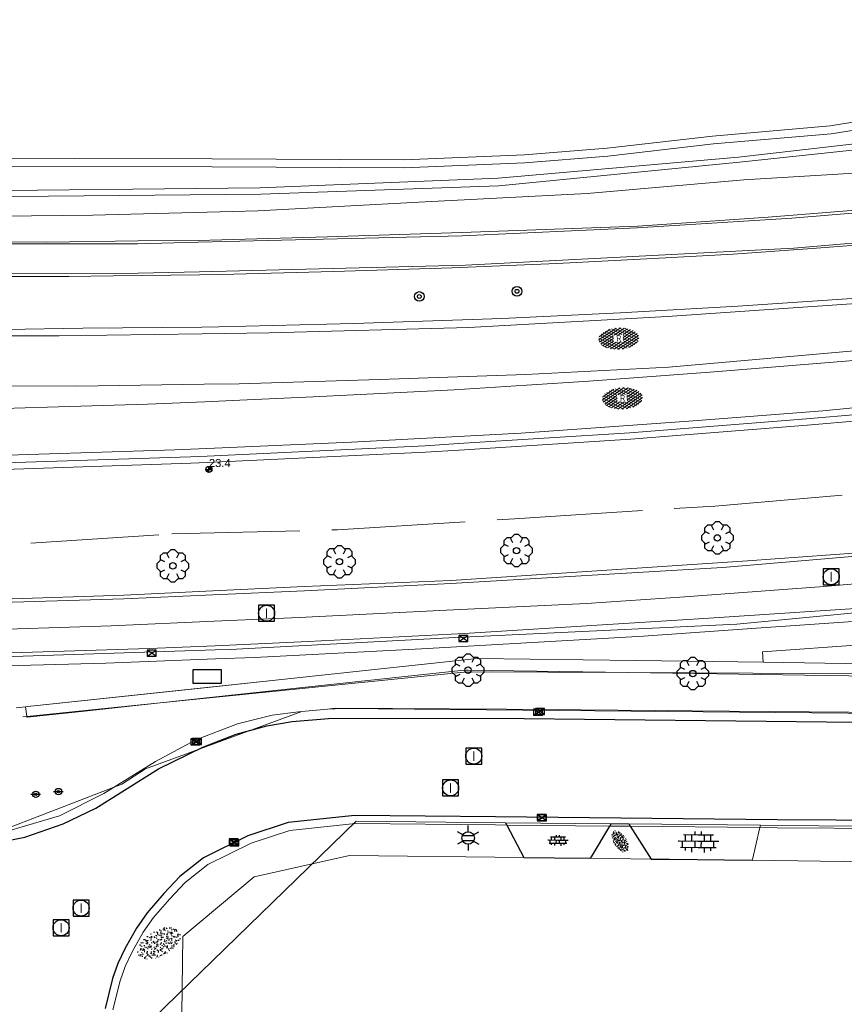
# Model space of a CAD drawing. Header units: metres. Extents: x 181682 to 183922, y 386244 to 387136.
# Tile 8 of 62: x 182044 to 182096, y 386367 to 386429. Entities that reach past the tile are written whole.
import ezdxf
from ezdxf.enums import TextEntityAlignment as Align

# ---------------------------------------------------------------- set-up
doc = ezdxf.new("R2010")
doc.units = ezdxf.units.M
doc.linetypes.add('IE-TERREINAFSCHEIDING', pattern=[10, 8, -2])
for name, color, linetype, lineweight in [('B-WE-GR-BOOM-S', 251, 'Continuous', 25), ('B-WE-GR-HAAG-GV', 251, 'GR-HAAG1', 13), ('B-WE-IE-TERREINAFSCHEIDING-G', 251, 'IE-TERREINAFSCHEIDING', 18), ('B-WE-IE-TERREINAFSCHEIDING_KUNSTMATIG_HEKWERK-G', 251, 'IE-TERREINAFSCHEIDING-KUNSTMATIG', 18), ('B-WE-KL-ET_LS_OV_LICHTMAST-S', 251, 'Continuous', 25), ('B-WE-OG-TOPOGRAFIE_TERREIN_AGRARISCH-GV', 251, 'Continuous', 18), ('B-WE-OG-TOPOGRAFIE_TERREIN_GROEN-GV', 251, 'Continuous', 18), ('B-WE-OG-TOPOGRAFIE_TERREIN_GROEN-SV', 251, 'Continuous', 25), ('B-WE-OG-TOPOGRAFIE_TERREIN_ONBEGROEID-GV', 251, 'Continuous', 18), ('B-WE-OG-TOPOGRAFIE_WATER-GV', 251, 'Continuous', 18), ('B-WE-OG-TOPOGRAFIE_WEG_BERM-GV', 251, 'Continuous', 18), ('B-WE-OG-TOPOGRAFIE_WEG_INRIT-GV', 251, 'Continuous', 25), ('B-WE-OG-TOPOGRAFIE_WEG_INRIT-SV', 251, 'Continuous', 25), ('B-WE-OG-TOPOGRAFIE_WEG_PARKEERPLAATS-GV', 251, 'Continuous', 18), ('B-WE-OG-TOPOGRAFIE_WEG_RIJWEG-GV', 251, 'Continuous', 18), ('B-WE-OG-TOPOGRAFIE_WEG_RIJWEG-SV', 251, 'Continuous', 25), ('B-WE-OG-TOPOGRAFIE_WEG_RIJWIELPAD-GV', 251, 'Continuous', 18), ('B-WE-OG-TOPOGRAFIE_WEG_VERHARD-G', 251, 'Continuous', 18), ('B-WE-RI-GWA_RIOOLPUT_INSPECTIEPUT-S', 251, 'Continuous', 25), ('B-WE-RI-HWA_KOLK-S', 251, 'Continuous', 25), ('B-WE-VH-GOOT-G', 251, 'Continuous', 25), ('B-WE-VW-MARKERING-G', 251, 'Continuous', 18), ('B-WE-VW-VERKEERSTEKEN_BORD-S', 251, 'Continuous', 25), ('B-WE-VW-VERKEERSTEKEN_DRAAGCONSTRUCTIE-S', 251, 'Continuous', 25), ('Label_puntobject', 7, 'Continuous', 25)]:
    doc.layers.add(name, color=color, linetype=linetype, lineweight=lineweight)
doc.layers.add('B-WE-IE-MEUBILAIR_WEGMEUBILAIR-S', color=251, linetype='Continuous')
doc.styles.add('NLCS-ISO', font='NLCS-ISO.ttf')
doc.styles.get("Standard").update_dxf_attribs({"font": 'arial.ttf'})
doc.linetypes.add('GR-HAAG1', pattern='A,6,[176,NLCS.SHX,S=0.125,R=0,X=0,Y=0],-2', length=8)
doc.linetypes.add('IE-TERREINAFSCHEIDING-KUNSTMATIG', pattern='A,4,[82,NLCS.SHX,S=0.75,R=90,X=0,Y=0],4,-2', length=10)

# ---------------------------------------------------------------- blocks, each defined once
blk = doc.blocks.new('SIE-WEG_VERKEERSBORD_ROND-SO')
for radius in [0.3, 0.3, 0.12]:
    blk.add_circle((0, 0), radius)
blk = doc.blocks.new('SKL-ET_OV_KAST_ALGEMEEN-SO')
for p, q in [((-0.912, 0.442), (0.838, 0.442)), ((-0.912, -0.433), (-0.912, 0.442)), ((0.838, 0.442), (0.838, -0.433)), ((0.838, -0.433), (-0.912, -0.433))]:
    blk.add_line(p, q)
blk = doc.blocks.new('SIE-WEG_PAAL_ALGEMEEN_TYPE_02-SO')
at = {"ltscale": 0.5}
h = blk.add_hatch(color=256, dxfattribs=at)
h.paths.add_polyline_path([(0, 0), (0.1875, 0, 0.4142136), (0, 0.1875)])
h.paths.add_polyline_path([(0, -0.1875), (0, 0), (-0.1875, 0, 0.4142136)])
for p, q in [((-0.1875, 0), (0.1875, 0)), ((0, -0.1875), (0, 0.1875))]:
    blk.add_line(p, q, dxfattribs=at)
blk.add_circle((0, 0), 0.1875, dxfattribs=at)
blk = doc.blocks.new('SIE-WEG_VERKEERSBORD_PAAL-SO')
blk.add_line((-0.3, 0), (0.3, 0))
for radius in [0.2, 0.0745]:
    blk.add_circle((0, 0), radius)
blk = doc.blocks.new('B-SIE-WEG_LICHTMAST-SO')
at = {"ltscale": 0.1}
for p, q in [((0, 0.386), (0, 0.772)), ((-0.334, 0.193), (-0.668, 0.386)), ((0.334, 0.193), (0.668, 0.386)), ((-0.334, -0.193), (-0.668, -0.386)), ((0, -0.386), (0, -0.772)), ((0.334, -0.193), (0.668, -0.386))]:
    blk.add_line(p, q, dxfattribs=at)
at = {"flags": 128}
for points in [[(-0.354, 0.152), (0.354, 0.152)], [(-0.354, -0.152), (0.354, -0.152)]]:
    blk.add_lwpolyline(points, dxfattribs=at)
at = {"ltscale": 0.1}
blk.add_circle((0, 0), 0.386, dxfattribs=at)
at = {"style": 'NLCS-ISO'}
blk.add_attdef('TYPE', text='', height=0.549, dxfattribs=at).set_placement((0, 0.772), align=Align.BOTTOM_CENTER)
blk = doc.blocks.new('B-SRI-KOLK_COMBINATIE-SO')
for p, q in [((-0.28125, 0), (0.28125, 0.375)), ((0.28125, 0), (-0.28125, 0.375))]:
    blk.add_line(p, q)
at = {"flags": 128}
blk.add_lwpolyline([(-0.28125, 0), (0.28125, 0), (0.28125, 0.375), (-0.28125, 0.375)], close=True, dxfattribs=at)
blk = doc.blocks.new('SRI-PUT_INSPECTIE-SO')
at = {"lineweight": -3, "flags": 128}
blk.add_lwpolyline([(-0.497, -0.493), (0.503, -0.493), (0.503, 0.507), (-0.497, 0.507)], close=True, dxfattribs=at)
at = {"lineweight": -3, "ltscale": 1.5}
blk.add_circle((0.003, 0.007), 0.5, dxfattribs=at)
at = {"ltscale": 0.1, "style": 'NLCS-ISO'}
blk.add_text('I', height=0.625, dxfattribs=at).set_placement((0.002, 0.005), align=Align.MIDDLE_CENTER)
blk = doc.blocks.new('SGR-BOOM_01')
at = {"layer": 'B-WE-GR-BOOM-S'}
for points in [[(-0.33, 0.795, 0), (-0.619, 0.795, 0), (-0.795, 0.619, 0), (-0.795, 0.33, 0)], [(0.25, 0.5, 0), (0.375, 0.75, 0), (0.125, 1, 0), (-0.125, 1, 0), (-0.375, 0.75, 0), (-0.25, 0.5, 0)], [(0.795, 0.33, 0), (0.795, 0.619, 0), (0.619, 0.795, 0), (0.33, 0.795, 0)], [(-0.5, 0.25, 0), (-0.75, 0.375, 0), (-1, 0.125, 0), (-1, -0.125, 0), (-0.75, -0.375, 0), (-0.5, -0.25, 0)], [(0.5, -0.25, 0), (0.75, -0.375, 0), (1, -0.125, 0), (1, 0.125, 0), (0.75, 0.375, 0), (0.5, 0.25, 0)], [(-0.795, -0.33, 0), (-0.795, -0.619, 0), (-0.619, -0.795, 0), (-0.33, -0.795, 0)], [(-0.25, -0.5, 0), (-0.375, -0.75, 0), (-0.125, -1, 0), (0.125, -1, 0), (0.375, -0.75, 0), (0.25, -0.5, 0)], [(0.33, -0.795, 0), (0.619, -0.795, 0), (0.795, -0.619, 0), (0.795, -0.33, 0)]]:
    blk.add_polyline3d(points, dxfattribs=at)
blk.add_circle((0, 0), 0.2, dxfattribs=at)
blk.add_circle((0, 0), 0.2, dxfattribs=at)
blk = doc.blocks.new('SVH-BSS_OPENGESTRAAT_KL-SO')
for p, q in [((-0.28, 0.612), (-0.28, 0.888)), ((0.245, 0.612), (0.245, 0.891)), ((-1.688, 0.087), (-1.593, 0.087)), ((-1.593, 0.087), (-0.018, 0.087)), ((-1.33, -0.438), (-1.33, 0.087)), ((-1.243, 0.612), (-0.018, 0.612)), ((-1.068, 0.087), (-1.068, 0.612)), ((-0.543, 0.087), (-0.543, 0.612)), ((-0.28, -0.438), (-0.28, 0.087)), ((-0.018, 0.612), (1.243, 0.612)), ((-0.018, 0.087), (1.557, 0.087)), ((0.245, -0.438), (0.245, 0.087)), ((0.507, 0.087), (0.507, 0.612)), ((1.032, 0.087), (1.032, 0.612)), ((1.295, -0.438), (1.295, 0.087)), ((1.557, 0.087), (1.688, 0.087)), ((-1.482, -0.438), (-0.018, -0.438)), ((-1.068, -0.699), (-1.068, -0.438)), ((-0.543, -0.853), (-0.543, -0.438)), ((-0.018, -0.438), (1.482, -0.438)), ((0.507, -0.859), (0.507, -0.438)), ((1.032, -0.714), (1.032, -0.438))]:
    blk.add_line(p, q)
blk = doc.blocks.new('SGR-GRAS_01-SO')
at = {"ltscale": 0.1}
for p, q in [((-0.939, 0.84), (-1.004, 0.878)), ((-0.576, 0.919), (-0.64, 0.957)), ((-0.562, 0.919), (-0.509, 0.972)), ((-0.212, 0.998), (-0.269, 1.031)), ((0.073, 0.993), (0.138, 1.031)), ((0.239, 0.923), (0.312, 0.942)), ((0.317, 0.814), (0.304, 0.888)), ((0.594, 0.925), (0.522, 0.945)), ((0.649, 0.79), (0.584, 0.827)), ((0.912, 0.894), (0.907, 0.925)), ((1.012, 0.869), (0.947, 0.906)), ((-1.964, -0.07), (-1.977, 0.004)), ((-1.93, 0.188), (-1.925, 0.244)), ((-1.893, 0.237), (-1.921, 0.253)), ((-1.668, 0.023), (-1.595, 0.043)), ((-1.596, 0.241), (-1.649, 0.294)), ((-1.53, 0.316), (-1.595, 0.353)), ((-1.448, 0.644), (-1.521, 0.664)), ((-1.517, 0.187), (-1.442, 0.187)), ((-1.469, 0.576), (-1.482, 0.65)), ((-1.358, 0.206), (-1.431, 0.226)), ((-1.427, 0.476), (-1.354, 0.496)), ((-1.421, 0.131), (-1.356, 0.168)), ((-1.369, 0.009), (-1.382, 0.083)), ((-1.375, 0.106), (-1.322, 0.159)), ((-1.334, 0.111), (-1.328, 0.186)), ((-1.302, 0.761), (-1.324, 0.774)), ((-1.284, 0.684), (-1.278, 0.759)), ((-1.167, 0.395), (-1.232, 0.432)), ((-1.172, 0.241), (-1.225, 0.294)), ((-1.154, 0.647), (-1.207, 0.7)), ((-1.112, 0.172), (-1.04, 0.192)), ((-1.032, 0.028), (-1.097, 0.066)), ((-0.968, 0.512), (-0.915, 0.565)), ((-0.893, 0.496), (-0.965, 0.515)), ((-0.942, 0.187), (-0.867, 0.187)), ((-0.923, 0.418), (-0.858, 0.456)), ((-0.892, 0.812), (-0.817, 0.812)), ((-0.873, 0.655), (-0.886, 0.729)), ((-0.803, 0.057), (-0.875, 0.077)), ((-0.871, 0.625), (-0.799, 0.644)), ((-0.804, 0.474), (-0.869, 0.511)), ((-0.747, 0.241), (-0.8, 0.294)), ((-0.773, 0.089), (-0.786, 0.163)), ((-0.73, 0.647), (-0.783, 0.7)), ((-0.739, 0.034), (-0.732, 0.109)), ((-0.669, 0.107), (-0.734, 0.145)), ((-0.689, 0.607), (-0.682, 0.682)), ((-0.557, 0.321), (-0.485, 0.34)), ((-0.441, 0.553), (-0.506, 0.59)), ((-0.427, 0.785), (-0.499, 0.804)), ((-0.425, 0.706), (-0.36, 0.743)), ((-0.337, 0.347), (-0.41, 0.366)), ((-0.323, 0.241), (-0.376, 0.294)), ((-0.306, 0.186), (-0.371, 0.224)), ((-0.367, 0.187), (-0.292, 0.187)), ((-0.305, 0.647), (-0.358, 0.7)), ((-0.317, 0.812), (-0.242, 0.812)), ((-0.316, 0.774), (-0.244, 0.793)), ((-0.278, 0.735), (-0.291, 0.809)), ((-0.243, 0.017), (-0.17, 0.036)), ((-0.178, 0.169), (-0.191, 0.242)), ((-0.078, 0.632), (-0.143, 0.669)), ((-0.143, -0.043), (-0.137, 0.032)), ((-0.093, 0.53), (-0.087, 0.604)), ((-0.085, 0.159), (-0.032, 0.212)), ((-0.069, 0.189), (-0.004, 0.227)), ((0.057, 0.265), (-0.008, 0.303)), ((-0.002, 0.47), (0.071, 0.489)), ((0.101, 0.241), (0.048, 0.294)), ((0.128, 0.636), (0.056, 0.656)), ((0.119, 0.647), (0.066, 0.7)), ((0.218, 0.198), (0.146, 0.217)), ((0.208, 0.187), (0.283, 0.187)), ((0.286, 0.711), (0.221, 0.748)), ((0.258, 0.812), (0.333, 0.812)), ((0.313, 0.166), (0.385, 0.185)), ((0.322, 0.565), (0.375, 0.618)), ((0.42, 0.344), (0.355, 0.382)), ((0.417, 0.248), (0.404, 0.322)), ((0.429, 0.477), (0.494, 0.514)), ((0.526, 0.241), (0.472, 0.294)), ((0.543, 0.647), (0.49, 0.7)), ((0.555, -0.022), (0.49, 0.015)), ((0.502, 0.452), (0.509, 0.527)), ((0.554, 0.619), (0.626, 0.638)), ((0.684, 0.487), (0.611, 0.507)), ((0.774, 0.049), (0.701, 0.069)), ((0.784, 0.423), (0.719, 0.461)), ((0.783, 0.187), (0.858, 0.187)), ((0.833, 0.812), (0.908, 0.812)), ((0.918, 0.057), (0.853, 0.094)), ((0.868, 0.315), (0.941, 0.334)), ((0.95, 0.241), (0.897, 0.294)), ((0.967, 0.647), (0.914, 0.7)), ((0.927, 0.764), (0.992, 0.802)), ((1.012, 0.328), (0.999, 0.402)), ((1.15, 0.777), (1.077, 0.796)), ((1.147, 0.502), (1.082, 0.54)), ((1.098, 0.375), (1.104, 0.45)), ((1.109, 0.767), (1.182, 0.787)), ((1.239, 0.338), (1.167, 0.358)), ((1.183, 0.011), (1.255, 0.03)), ((1.206, 0.212), (1.259, 0.265)), ((1.282, 0.136), (1.217, 0.173)), ((1.283, 0.248), (1.348, 0.286)), ((1.374, 0.241), (1.321, 0.294)), ((1.392, 0.647), (1.339, 0.7)), ((1.358, 0.187), (1.433, 0.187)), ((1.424, 0.463), (1.496, 0.483)), ((1.51, 0.581), (1.445, 0.619)), ((1.645, 0.215), (1.58, 0.252)), ((1.607, 0.407), (1.594, 0.481)), ((1.693, 0.298), (1.7, 0.373)), ((1.795, 0.19), (1.722, 0.209)), ((1.738, 0.159), (1.81, 0.179)), ((1.798, 0.241), (1.745, 0.294)), ((1.933, 0.187), (1.948, 0.187)), ((-1.918, -0.157), (-1.854, -0.119)), ((-1.824, -0.083), (-1.897, -0.064)), ((-1.759, -0.13), (-1.823, -0.092)), ((-1.782, -0.301), (-1.729, -0.248)), ((-1.624, -0.496), (-1.689, -0.459)), ((-1.631, -0.572), (-1.684, -0.519)), ((-1.613, -0.166), (-1.667, -0.113)), ((-1.567, -0.438), (-1.492, -0.438)), ((-1.535, -0.657), (-1.498, -0.636)), ((-1.395, -0.051), (-1.46, -0.013)), ((-1.385, -0.462), (-1.378, -0.387)), ((-1.353, -0.281), (-1.281, -0.261)), ((-1.269, -0.232), (-1.341, -0.212)), ((-1.261, -0.417), (-1.326, -0.38)), ((-1.269, -0.557), (-1.282, -0.483)), ((-1.207, -0.572), (-1.26, -0.519)), ((-1.179, -0.67), (-1.252, -0.651)), ((-1.189, -0.166), (-1.242, -0.113)), ((-1.126, -0.784), (-1.191, -0.746)), ((-1.065, -0.386), (-1, -0.348)), ((-1.039, -0.585), (-0.967, -0.565)), ((-0.992, -0.438), (-0.917, -0.438)), ((-0.897, -0.338), (-0.962, -0.301)), ((-0.898, -0.654), (-0.845, -0.601)), ((-0.783, -0.572), (-0.836, -0.519)), ((-0.763, -0.705), (-0.828, -0.667)), ((-0.765, -0.166), (-0.818, -0.113)), ((-0.798, -0.132), (-0.726, -0.112)), ((-0.789, -0.539), (-0.782, -0.464)), ((-0.713, -0.381), (-0.786, -0.361)), ((-0.624, -0.819), (-0.696, -0.799)), ((-0.674, -0.477), (-0.687, -0.403)), ((-0.534, -0.259), (-0.599, -0.222)), ((-0.567, -0.098), (-0.502, -0.061)), ((-0.491, -0.248), (-0.438, -0.195)), ((-0.484, -0.436), (-0.411, -0.416)), ((-0.399, -0.626), (-0.464, -0.588)), ((-0.417, -0.438), (-0.342, -0.438)), ((-0.358, -0.572), (-0.411, -0.519)), ((-0.341, -0.166), (-0.394, -0.113)), ((-0.248, -0.091), (-0.32, -0.072)), ((-0.171, -0.18), (-0.236, -0.143)), ((-0.158, -0.529), (-0.23, -0.51)), ((-0.211, -0.614), (-0.146, -0.577)), ((-0.193, -0.616), (-0.187, -0.541)), ((-0.169, -0.74), (-0.097, -0.72)), ((-0.036, -0.547), (-0.101, -0.509)), ((-0.078, -0.398), (-0.091, -0.324)), ((0.066, -0.572), (0.013, -0.519)), ((0.084, -0.166), (0.031, -0.113)), ((0.072, -0.287), (0.144, -0.268)), ((0.192, -0.101), (0.127, -0.064)), ((0.158, -0.438), (0.233, -0.438)), ((0.308, -0.24), (0.235, -0.221)), ((0.327, -0.468), (0.262, -0.43)), ((0.287, -0.327), (0.352, -0.289)), ((0.397, -0.678), (0.325, -0.659)), ((0.386, -0.591), (0.459, -0.572)), ((0.393, -0.601), (0.446, -0.548)), ((0.462, -0.834), (0.397, -0.797)), ((0.402, -0.693), (0.409, -0.618)), ((0.49, -0.572), (0.437, -0.519)), ((0.452, -0.12), (0.459, -0.046)), ((0.508, -0.166), (0.455, -0.113)), ((0.517, -0.318), (0.504, -0.244)), ((0.617, -0.884), (0.604, -0.81)), ((0.69, -0.389), (0.625, -0.351)), ((0.627, -0.138), (0.7, -0.119)), ((0.643, -0.843), (0.708, -0.806)), ((0.733, -0.438), (0.808, -0.438)), ((0.825, -0.755), (0.76, -0.718)), ((0.785, -0.039), (0.85, -0.002)), ((0.863, -0.389), (0.791, -0.37)), ((0.799, -0.195), (0.852, -0.142)), ((0.914, -0.572), (0.861, -0.519)), ((0.932, -0.166), (0.879, -0.113)), ((0.953, -0.827), (0.88, -0.808)), ((0.942, -0.442), (1.014, -0.423)), ((1.053, -0.31), (0.988, -0.272)), ((0.998, -0.77), (1.004, -0.696)), ((1.048, -0.198), (1.054, -0.123)), ((1.112, -0.239), (1.099, -0.165)), ((1.188, -0.676), (1.123, -0.639)), ((1.141, -0.556), (1.206, -0.518)), ((1.212, -0.805), (1.199, -0.731)), ((1.329, -0.1), (1.256, -0.08)), ((1.256, -0.746), (1.328, -0.727)), ((1.339, -0.572), (1.286, -0.519)), ((1.356, -0.166), (1.303, -0.113)), ((1.308, -0.438), (1.383, -0.438)), ((1.419, -0.538), (1.346, -0.518)), ((1.416, -0.231), (1.351, -0.193)), ((1.551, -0.597), (1.486, -0.56)), ((1.497, -0.293), (1.569, -0.274)), ((1.639, -0.268), (1.704, -0.231)), ((1.643, -0.275), (1.65, -0.2)), ((1.684, -0.547), (1.736, -0.495)), ((1.707, -0.159), (1.694, -0.085)), ((1.713, -0.522), (1.71, -0.519)), ((1.779, -0.152), (1.715, -0.114)), ((1.781, -0.166), (1.728, -0.113)), ((1.884, -0.248), (1.812, -0.229)), ((-0.836, -0.943), (-0.853, -0.926)), ((-0.725, -0.889), (-0.652, -0.869)), ((-0.709, -0.902), (-0.644, -0.864)), ((-0.582, -0.994), (-0.587, -0.97)), ((-0.376, -0.979), (-0.429, -0.926)), ((-0.265, -0.992), (-0.33, -0.955)), ((-0.068, -0.968), (-0.141, -0.948)), ((-0.014, -1.008), (0.039, -0.955)), ((0.048, -0.979), (-0.005, -0.926)), ((0.021, -0.964), (0.008, -0.89)), ((0.099, -0.913), (0.034, -0.876)), ((0.172, -1.037), (0.218, -1.024)), ((0.472, -0.979), (0.419, -0.926)), ((0.701, -0.895), (0.773, -0.876)), ((0.856, -0.938), (0.844, -0.926))]:
    blk.add_line(p, q, dxfattribs=at)
at = {"ltscale": 0.1, "style": 'NLCS-ISO'}
blk.add_attdef('TYPE', text='', height=0.5, dxfattribs=at).set_placement((3.471, -0.016), align=Align.MIDDLE_CENTER)
blk = doc.blocks.new('SVH-GESLOTEN-SO')
at = {"linetype": 'Continuous', "lineweight": 0}
for p, q in [((-1.68, -0.04), (-0.187, 0.872)), ((-1.627, -0.236), (0.185, 0.871)), ((-0.579, 0.824), (0.271, 0.304)), ((-0.37, 0.304), (0.499, 0.836)), ((-0.277, 0.865), (1.6, -0.282)), ((0.078, 0.876), (1.67, -0.096)), ((0.52, 0.832), (1.65, 0.141)), ((-1.662, 0.121), (0.021, -0.906)), ((-1.622, 0.221), (-0.666, 0.805)), ((-1.577, 0.296), (0.358, -0.886)), ((-1.517, -0.397), (-0.449, 0.256)), ((-1.445, 0.442), (-0.449, -0.166)), ((-1.368, -0.532), (-0.449, 0.03)), ((-1.277, 0.567), (-0.449, 0.062)), ((-1.076, 0.672), (-0.449, 0.289)), ((-0.845, 0.758), (-0.103, 0.304)), ((-0.441, -0.875), (1.54, 0.336)), ((-0.119, -0.904), (1.639, 0.17)), ((0, 0.304), (0.772, 0.776)), ((0.371, 0.302), (1.012, 0.695)), ((0.371, 0.075), (1.22, 0.595)), ((0.371, -0.152), (1.397, 0.476)), ((0.371, 0.243), (1.481, -0.434)), ((0.371, 0.015), (1.32, -0.566)), ((-1.673, -0.099), (-0.392, -0.882)), ((-1.453, -0.461), (-1.037, -0.716)), ((-1.184, -0.647), (-0.449, -0.198)), ((-0.969, -0.743), (-0.244, -0.3)), ((-0.722, -0.819), (0.127, -0.3)), ((-0.23, -0.3), (0.65, -0.837)), ((0.143, -0.3), (0.905, -0.766)), ((0.268, -0.895), (1.676, -0.035)), ((0.371, -0.212), (1.128, -0.675)), ((0.798, -0.8), (1.571, -0.327))]:
    blk.add_line(p, q, dxfattribs=at)
at = {"linetype": 'Continuous', "lineweight": 0, "style": 'NLCS-ISO'}
blk.add_text('R', height=0.54, dxfattribs=at).set_placement((0, 0), align=Align.MIDDLE_CENTER)

msp = doc.modelspace()

# ---------------------------------------------------------------- linework, layer by layer
at = {"layer": 'B-WE-GR-HAAG-GV'}
for p, q in [((182160.552, 386387.623), (182090.769, 386388.576)), ((182059.907, 386387.425), (182044.813, 386385.804)), ((182044.813, 386385.804), (182044.668, 386385.789))]:
    msp.add_line(p, q, dxfattribs=at)
for points in [[(182090.769, 386388.576, 0), (182082.823, 386388.685, 0), (182072.895, 386388.82, 0), (182059.907, 386387.425, 0)], [(182044.668, 386385.789, 0), (182044.751, 386385.186, 0), (182044.758, 386385.137, 0), (182044.773, 386385.139, 0), (182048.164, 386385.504, 0), (182053.084, 386386.034, 0), (182071.875, 386388.057, 0), (182072.207, 386388.076, 24.565), (182072.322, 386388.083, 0), (182082.353, 386387.932, 0), (182160.881, 386386.754, 0), (182167.603, 386383.717, 0), (182168.73, 386383.207, 0), (182169.151, 386383.017, 0)]]:
    msp.add_polyline3d(points, dxfattribs=at)
at = {"layer": 'B-WE-IE-TERREINAFSCHEIDING-G'}
msp.add_polyline3d([(182045.014, 386396.022, 24.838), (182053.816, 386396.603, 24.951), (182064.163, 386396.857, 24.9), (182075.232, 386397.549, 24.969), (182087.736, 386398.34, 24.942), (182100.484, 386399.411, 24.912), (182112.45, 386400.353, 24.856), (182125.437, 386401.83, 24.913), (182138.155, 386403.477, 24.817), (182150.736, 386405.184, 24.871)], dxfattribs=at)
at = {"layer": 'B-WE-IE-TERREINAFSCHEIDING_KUNSTMATIG_HEKWERK-G'}
msp.add_polyline3d([(182189.495, 386371.344, 24.102), (182169.678, 386383.483, 24.133), (182160.429, 386387.232, 24.125), (182139.494, 386387.436, 24.178), (182109.536, 386387.788, 24.186), (182082.353, 386387.932, 24.309), (182072.279, 386387.986, 24.355), (182053.084, 386386.034, 24.37), (182044.751, 386385.186, 24.377), (182044.503, 386385.161, 24.377)], dxfattribs=at)
at = {"layer": 'B-WE-OG-TOPOGRAFIE_TERREIN_AGRARISCH-GV'}
msp.add_polyline3d([(182131.038, 386425.163, 24.095), (182130.309, 386425.033, 24.054), (182129.683, 386424.951, 24.003), (182126.182, 386424.516, 23.957), (182118.363, 386423.809, 24.009), (182107.646, 386423.497, 23.951), (182102.691, 386423.346, 23.921), (182099.499, 386422.827, 23.927), (182094.948, 386422.098, 23.918), (182087.607, 386421.464, 23.93), (182081.017, 386420.694, 23.891), (182075.853, 386420.296, 23.834), (182068.302, 386419.981, 23.696), (182056.343, 386420.031, 23.612), (182039.101, 386420.079, 23.66), (182028.544, 386420.243, 23.541), (182016.87, 386420.588, 23.511), (182016.004, 386420.575, 23.526), (182015.403, 386420.626, 23.538), (182014.95, 386420.738, 23.55), (182014.849, 386420.736, 23.56)], dxfattribs=at)
at = {"layer": 'B-WE-OG-TOPOGRAFIE_TERREIN_GROEN-GV'}
for p, q in [((182090.769, 386388.576, 24.573), (182090.73, 386389.231, 24.525)), ((182044.081, 386385.726, 24.389), (182044.668, 386385.789, 24.365))]:
    msp.add_line(p, q, dxfattribs=at)
for points in [[(182090.73, 386389.231, 24.525), (182097.12, 386389.678, 24.519), (182109.573, 386390.798, 24.618), (182119.048, 386391.784, 24.687), (182128.935, 386392.901, 24.723), (182140.749, 386394.349, 24.708), (182152.591, 386395.925, 24.738), (182157.27, 386396.469, 24.766), (182158.539, 386396.363, 24.799), (182160.122, 386395.893, 24.784), (182161.542, 386394.959, 24.793), (182163.117, 386393.242, 24.784), (182163.797, 386392.395, 24.763), (182165.312, 386392.904, 24.763)], [(182075.802, 386376.376, 0), (182064.912, 386376.508, 0), (182063.532, 386376.199, 0), (182058.965, 386375.176, 0), (182054.497, 386371.434, 0), (182054.401, 386363.385, 0)], [(182083.757, 386376.282, 0), (182083.758, 386376.279, 0), (182079.979, 386376.325, 0)]]:
    msp.add_polyline3d(points, dxfattribs=at)
at = {"layer": 'B-WE-OG-TOPOGRAFIE_TERREIN_ONBEGROEID-GV'}
msp.add_polyline3d([(182044.813, 386385.804, 24.365), (182055.645, 386386.967, 24.365), (182059.907, 386387.425, 24.365)], dxfattribs=at)
at = {"layer": 'B-WE-OG-TOPOGRAFIE_WATER-GV'}
for points in [[(182132.88, 386425.493, 24.303), (182132.967, 386425.362, 24.306), (182133.398, 386425.139, 24.312), (182133.937, 386425.175, 24.3), (182149.421, 386427.229, 24.441), (182160.185, 386428.733, 24.636), (182160.576, 386428.561, 24.669), (182160.873, 386428.134, 24.699), (182160.86, 386427.498, 24.722), (182160.85, 386427.033, 24.738), (182160.602, 386426.209, 24.809), (182145.857, 386424.358, 24.687), (182130.46, 386422.53, 24.654), (182112.469, 386420.338, 24.711), (182100.257, 386419.373, 24.735), (182089.561, 386418.719, 24.729), (182079.775, 386417.876, 24.621), (182069.655, 386417.341, 24.603), (182059.194, 386416.789, 24.6), (182048.885, 386416.516, 24.591), (182039.289, 386416.415, 24.561)], [(182039.456, 386417.635, 22.888), (182059.369, 386417.837, 23.052), (182074.254, 386418.357, 23.264), (182089.283, 386419.831, 23.282), (182102.808, 386421.276, 23.194), (182115.124, 386421.919, 23.338), (182132.463, 386423.676, 23.465), (182145.351, 386425.285, 23.686), (182159.982, 386427.307, 23.761), (182159.985, 386427.351, 23.757), (182160.005, 386427.626, 23.732), (182145.237, 386425.535, 23.696), (182132.49, 386424.026, 23.498), (182132.068, 386424.075, 23.419), (182131.908, 386424.454, 23.452), (182131.888, 386425.315, 23.451)], [(182131.534, 386425.252, 23.487), (182131.55, 386424.361, 23.492), (182131.592, 386423.886, 23.409), (182115.083, 386422.254, 23.337), (182102.632, 386421.692, 23.178), (182089.214, 386420.143, 23.275), (182074.215, 386418.824, 23.244), (182059.307, 386418.222, 23.034), (182039.447, 386418.014, 22.894), (182016.272, 386419.081, 22.841), (182013.92, 386419.308, 22.796), (182013.905, 386419.839, 22.865), (182014.073, 386420.715, 22.864)], [(182039.1, 386419.579, 23.66), (182056.341, 386419.531, 23.612), (182068.311, 386419.481, 23.696), (182075.883, 386419.797, 23.834), (182081.066, 386420.197, 23.891), (182087.658, 386420.966, 23.93), (182095.009, 386421.601, 23.918), (182099.579, 386422.333, 23.927), (182102.739, 386422.848, 23.921), (182107.661, 386422.997, 23.951), (182118.393, 386423.31, 24.009), (182126.235, 386424.019, 23.957), (182129.746, 386424.455, 24.003), (182130.401, 386424.54, 24.054), (182130.768, 386424.63, 24.075), (182130.955, 386424.785, 24.099), (182131.041, 386425.017, 24.096), (182131.038, 386425.163, 24.095)]]:
    msp.add_polyline3d(points, dxfattribs=at)
at = {"layer": 'B-WE-OG-TOPOGRAFIE_WEG_BERM-GV'}
msp.add_polyline3d([(182020.929, 386400.244, 24.977), (182025.357, 386400.246, 24.986), (182032.385, 386400.369, 25.087), (182041.476, 386400.571, 25.105), (182055.008, 386401.013, 25.126), (182056.04, 386401.062, 25.125), (182069.659, 386401.707, 25.108), (182071.761, 386401.841, 25.107), (182082.467, 386402.523, 25.105), (182093.515, 386403.394, 25.144), (182100.296, 386403.977, 25.141), (182103.19, 386404.192, 25.179), (182108.097, 386404.669, 25.177), (182120.469, 386405.963, 25.238), (182133.915, 386407.554, 25.319), (182155.068, 386410.277, 25.36), (182155.96, 386410.411, 25.361), (182164.727, 386411.73, 25.367), (182164.728, 386411.73, 25.367)], dxfattribs=at)
at = {"layer": 'B-WE-OG-TOPOGRAFIE_WEG_INRIT-GV'}
for points in [[(182074.674, 386378.548, 0), (182074.75, 386378.402, 0), (182075.802, 386376.376, 0)], [(182079.979, 386376.325, 0), (182080.039, 386376.426, 0), (182081.181, 386378.338, 0), (182081.269, 386378.485, 0)], [(182082.364, 386378.474, 0), (182082.458, 386378.326, 0), (182083.757, 386376.282, 0)], [(182075.802, 386376.376, 0), (182077.72, 386376.352, 0), (182079.979, 386376.325, 0)], [(182083.757, 386376.282, 0), (182083.856, 386376.278, 0), (182084.132, 386376.275, 0), (182084.914, 386376.265, 0), (182090.081, 386376.202, 0)]]:
    msp.add_polyline3d(points, dxfattribs=at)
at = {"layer": 'B-WE-OG-TOPOGRAFIE_WEG_PARKEERPLAATS-GV'}
msp.add_line((182090.081, 386376.202), (182107.431, 386375.992), dxfattribs=at)
msp.add_polyline3d([(182090.603, 386378.396, 0), (182090.567, 386378.246, 0), (182090.093, 386376.252, 0), (182090.081, 386376.202, 0)], dxfattribs=at)
at = {"layer": 'B-WE-OG-TOPOGRAFIE_WEG_RIJWEG-GV'}
for p, q in [((182074.674, 386378.548), (182081.269, 386378.485)), ((182081.269, 386378.485), (182082.364, 386378.474)), ((182090.603, 386378.396), (182082.364, 386378.474))]:
    msp.add_line(p, q, dxfattribs=at)
for points in [[(182107.492, 386412.196, 24.909), (182107.391, 386412.186, 24.909), (182106.834, 386412.16, 24.897), (182102.526, 386411.799, 24.898), (182096.954, 386411.36, 24.889), (182089.172, 386410.829, 24.895), (182081.83, 386410.422, 24.88), (182074.439, 386410.056, 24.838), (182065.194, 386409.742, 24.823), (182056.761, 386409.534, 24.832), (182055.683, 386409.525, 24.829)], [(182055.683, 386409.525, 24.829), (182048.26, 386409.46, 24.814), (182043.449, 386409.365, 24.741), (182036.467, 386409.364, 24.714), (182028.077, 386409.511, 24.696), (182021.383, 386409.659, 24.672), (182020.646, 386409.681, 24.67)], [(182056.021, 386401.462, 25.125), (182069.637, 386402.106, 25.108), (182071.735, 386402.24, 25.107), (182082.439, 386402.922, 25.105), (182093.482, 386403.793, 25.144), (182100.264, 386404.375, 25.141), (182103.156, 386404.591, 25.179), (182108.057, 386405.067, 25.177), (182108.089, 386405.07, 25.177)], [(182020.908, 386400.644, 24.977), (182025.353, 386400.646, 24.986), (182032.377, 386400.769, 25.087), (182041.465, 386400.971, 25.105), (182054.992, 386401.413, 25.126), (182056.021, 386401.462, 25.125)], [(182169.151, 386383.017, 0), (182167.223, 386383.734, 0), (182165.848, 386384.129, 0), (182164.306, 386384.464, 0), (182161.846, 386384.774, 0), (182161.497, 386384.796, 0), (182064.469, 386385.693, 0), (182063.533, 386385.65, 0), (182061.934, 386385.491, 0), (182052.181, 386381.919, 0), (182050.692, 386380.965, 0), (182042.468, 386377.802, 0), (182041.724, 386377.764, 0)], [(182049.679, 386363.423, 0), (182065.327, 386378.637, 0), (182074.674, 386378.548, 0)], [(182105.815, 386378.25, 0), (182091.926, 386378.383, 0), (182090.603, 386378.396, 0)]]:
    msp.add_polyline3d(points, dxfattribs=at)
at = {"layer": 'B-WE-OG-TOPOGRAFIE_WEG_RIJWIELPAD-GV'}
for points in [[(182154.159, 386423.232, 24.767), (182149.956, 386422.614, 24.769), (182133.066, 386420.542, 24.714), (182127.554, 386419.825, 24.787), (182120.057, 386418.962, 24.7), (182112.866, 386418.233, 24.666), (182100.675, 386417.166, 24.616), (182091.07, 386416.39, 24.708), (182082.929, 386415.828, 24.681), (182071.937, 386415.429, 24.626), (182063.54, 386415.172, 24.554), (182055.455, 386414.944, 24.665)], [(182055.546, 386412.792, 24.662), (182056.901, 386412.811, 24.663), (182063.948, 386413.006, 24.672), (182071.308, 386413.227, 24.681), (182077.871, 386413.49, 24.699), (182083.893, 386413.803, 24.72), (182088.884, 386414.08, 24.717), (182093.832, 386414.424, 24.714), (182099.513, 386414.864, 24.732), (182107.088, 386415.509, 24.754), (182114.691, 386416.206, 24.763), (182122.569, 386417.068, 24.778), (182130.627, 386418.011, 24.781), (182138.224, 386418.989, 24.79), (182145.96, 386420, 24.82), (182154.418, 386421.094, 24.826), (182154.458, 386421.1, 24.826)], [(182055.455, 386414.944, 24.665), (182051.689, 386414.914, 24.579), (182045.997, 386414.836, 24.618), (182035.673, 386414.853, 24.546), (182025.756, 386414.974, 24.51), (182018.02, 386415.182, 24.507), (182011.612, 386415.444, 24.504), (182005.525, 386415.733, 24.495), (181998.464, 386416.077, 24.492), (181992.34, 386416.48, 24.477), (181984.615, 386417.028, 24.468), (181976.845, 386417.718, 24.462), (181971.17, 386418.275, 24.442), (181963.025, 386419.123, 24.424), (181956.679, 386419.852, 24.399)], [(182020.599, 386412.99, 24.524), (182029.324, 386412.798, 24.531), (182040.316, 386412.684, 24.54), (182047.375, 386412.689, 24.663), (182050.156, 386412.72, 24.654), (182055.546, 386412.792, 24.662)], [(182159.753, 386403.033, 24.879), (182159.217, 386402.925, 24.882), (182158.579, 386402.792, 24.881), (182157.912, 386402.67, 24.881), (182155.532, 386402.24, 24.898), (182145.157, 386400.583, 24.859), (182130.293, 386398.707, 24.841), (182116.257, 386397.181, 24.82), (182100.157, 386395.675, 24.763), (182089.783, 386394.917, 24.73), (182071.263, 386393.695, 24.669), (182062.094, 386393.304, 24.717), (182056.374, 386393.035, 24.734)], [(182163.808, 386395.712, 24.796), (182163.516, 386395.936, 24.781), (182161.866, 386397.406, 24.805), (182160.104, 386398.23, 24.802), (182158.663, 386398.511, 24.79), (182157.35, 386398.553, 24.772), (182155.987, 386398.491, 24.726), (182145.336, 386397.123, 24.675), (182134.291, 386395.645, 24.675), (182122.62, 386394.256, 24.687), (182113.319, 386393.264, 24.627), (182102.331, 386392.222, 24.552), (182089.129, 386390.958, 24.498), (182071.13, 386390.109, 24.537), (182057.466, 386389.385, 24.582), (182056.529, 386389.355, 24.581)], [(182090.641, 386390.728, 24.525), (182097, 386391.173, 24.519), (182109.429, 386392.291, 24.618), (182118.886, 386393.275, 24.687), (182128.759, 386394.39, 24.723), (182140.559, 386395.837, 24.708), (182152.405, 386397.414, 24.738), (182157.246, 386397.977, 24.766), (182158.818, 386397.845, 24.799), (182160.761, 386397.267, 24.784), (182162.522, 386396.11, 24.793), (182164.255, 386394.22, 24.784), (182165.312, 386392.904, 24.763)], [(182056.374, 386393.035, 24.734), (182050.816, 386392.773, 24.751), (182035.587, 386392.263, 24.688), (182029.491, 386392.195, 24.6), (182021.352, 386392.096, 24.57)], [(182021.958, 386388.656, 24.531), (182021.949, 386387.975, 24.546), (182039.351, 386388.245, 24.648), (182044.235, 386388.373, 24.626), (182049.683, 386388.516, 24.6), (182056.553, 386388.785, 24.594), (182058.98, 386388.88, 24.591), (182069.42, 386389.419, 24.573), (182083.289, 386390.214, 24.531), (182090.641, 386390.728, 24.525)], [(182056.529, 386389.355, 24.581), (182042.607, 386388.903, 24.561), (182033.299, 386388.759, 24.495), (182024.942, 386388.668, 24.525), (182021.958, 386388.656, 24.531)]]:
    msp.add_polyline3d(points, dxfattribs=at)
at = {"layer": 'B-WE-OG-TOPOGRAFIE_WEG_VERHARD-G'}
for points in [[(182043.193, 386377.916, 24.159), (182046.801, 386378.988, 24.141), (182049.565, 386380.376, 24.12), (182052.794, 386382.372, 24.09), (182055.319, 386383.738, 24.069), (182057.918, 386384.74, 24.117), (182060.09, 386385.277, 24.129), (182061.735, 386385.471, 24.144), (182061.934, 386385.491, 24.147), (182063.533, 386385.65, 24.17), (182064.037, 386385.7, 24.177), (182074.73, 386385.637, 24.132), (182088.657, 386385.522, 24.168), (182103.578, 386385.404, 24.183)], [(182105.887, 386378.15, 24.203), (182091.634, 386378.235, 24.213), (182090.567, 386378.246, 24.212), (182082.458, 386378.326, 24.2), (182081.181, 386378.338, 24.199), (182074.75, 386378.402, 24.19), (182074.031, 386378.409, 24.189), (182065.281, 386378.493, 24.219), (182061.196, 386378.065, 24.237), (182058.763, 386377.268, 24.231), (182056.065, 386375.929, 24.24), (182054.653, 386374.812, 24.228), (182053.682, 386373.799, 24.228), (182052.663, 386372.618, 24.234), (182052.035, 386371.701, 24.234), (182051.337, 386370.489, 24.234), (182050.909, 386369.562, 24.234), (182050.585, 386368.667, 24.231), (182050.136, 386366.866, 24.228)]]:
    msp.add_polyline3d(points, dxfattribs=at)
at = {"layer": 'B-WE-VH-GOOT-G'}
for points in [[(182042.745, 386377.278, 24.147), (182044.638, 386377.648, 24.222), (182047.031, 386378.48, 24.205), (182049.064, 386379.456, 24.164), (182052.976, 386381.911, 24.147), (182055.744, 386383.267, 24.09), (182057.835, 386384.077, 24.18), (182059.757, 386384.601, 24.189), (182061.331, 386384.881, 24.246), (182063.597, 386385.071, 24.139), (182073.931, 386385.084, 24.197), (182096.615, 386384.828, 24.189), (182122.204, 386384.572, 24.164), (182148.945, 386384.326, 24.172), (182161.739, 386384.214, 24.222), (182164.234, 386383.925, 24.263), (182166.921, 386383.278, 24.213), (182168.943, 386382.498, 24.197), (182171.985, 386380.924, 24.213), (182188.673, 386370.869, 24.189), (182192.358, 386368.47, 24.18), (182193.378, 386367.573, 24.188), (182193.526, 386367.443, 24.189), (182194.918, 386365.857, 24.205)], [(182184.842, 386366.065, 24.177), (182170.386, 386374.623, 24.171), (182167.25, 386376.542, 24.173), (182164.875, 386377.443, 24.207), (182163.385, 386377.854, 24.21), (182161.815, 386378.154, 24.207), (182158.22, 386378.131, 24.195), (182145.073, 386378.297, 24.18), (182128.225, 386378.372, 24.186), (182113.752, 386378.603, 24.198), (182091.637, 386378.735, 24.213), (182074.036, 386378.909, 24.189), (182065.257, 386378.993, 24.219), (182061.091, 386378.557, 24.237), (182058.573, 386377.732, 24.231), (182055.795, 386376.354, 24.24), (182054.316, 386375.183, 24.228), (182053.312, 386374.136, 24.228), (182052.267, 386372.923, 24.234), (182051.611, 386371.967, 24.234), (182050.892, 386370.719, 24.234), (182050.447, 386369.752, 24.234), (182050.106, 386368.813, 24.231), (182049.641, 386366.947, 24.228)]]:
    msp.add_polyline3d(points, dxfattribs=at)
at = {"layer": 'B-WE-VW-MARKERING-G'}
for points in [[(182031.576, 386414.735, 24.57), (182051.664, 386414.734, 24.614), (182055.46, 386414.824, 24.621), (182071.954, 386415.217, 24.651), (182082.891, 386415.729, 24.66), (182092.558, 386416.33, 24.679), (182112.942, 386418.016, 24.712), (182133.017, 386420.314, 24.75), (182151.863, 386422.738, 24.787), (182154.182, 386423.069, 24.79), (182161.646, 386424.133, 24.8)], [(182031.583, 386412.872, 24.617), (182051.712, 386412.883, 24.643), (182055.538, 386412.978, 24.649), (182072.176, 386413.392, 24.676), (182092.685, 386414.461, 24.709), (182113.111, 386416.202, 24.743), (182133.244, 386418.44, 24.772), (182152.183, 386420.93, 24.813), (182154.437, 386421.248, 24.819), (182161.979, 386422.313, 24.841)], [(182097.488, 386411.065, 24.907), (182084.765, 386410.176, 24.953), (182072.368, 386409.507, 24.924), (182059.895, 386409.154, 24.905), (182055.701, 386409.095, 24.897), (182046.77, 386408.968, 24.88)], [(182046.77, 386408.968, 24.88), (182039.849, 386408.967, 24.783)], [(182097.706, 386407.537, 25.057), (182087.701, 386406.719, 25.027), (182084.916, 386406.514, 25.026), (182079.866, 386406.142, 25.024), (182075.977, 386405.889, 25.016), (182071.465, 386405.595, 25.006), (182062.657, 386405.165, 24.991), (182058.063, 386404.96, 24.999), (182055.878, 386404.862, 25.003), (182052.299, 386404.702, 25.009), (182038.387, 386404.29, 24.991), (182038.37, 386405.07, 24.97), (182038.352, 386405.851, 24.949), (182047.888, 386405.841, 24.988), (182055.832, 386405.955, 25.002), (182058.017, 386405.986, 25.006), (182066.789, 386406.238, 25.009), (182075.933, 386406.561, 25.024), (182084.879, 386407.023, 25.039), (182097.638, 386408.153, 25.005)], [(182035.498, 386392.083, 24.662), (182050.826, 386392.533, 24.772), (182056.385, 386392.783, 24.751), (182062.103, 386393.041, 24.73), (182071.247, 386393.5, 24.747), (182088.229, 386394.508, 24.729), (182095.605, 386395.126, 24.728), (182105.933, 386396.037, 24.763), (182117.205, 386397.118, 24.776), (182130.358, 386398.606, 24.806), (182145.769, 386400.548, 24.774), (182157.026, 386402.144, 24.851), (182159.782, 386402.635, 24.912), (182160.774, 386402.92, 24.911), (182160.93, 386402.984, 24.911), (182161.832, 386403.353, 24.91), (182162.76, 386403.833, 24.915), (182163.633, 386404.335, 24.931), (182165.367, 386405.451, 24.925)], [(182040.922, 386401.443, 25.099), (182053.995, 386401.858, 25.126), (182056.001, 386401.945, 25.131), (182065.047, 386402.336, 25.156), (182075.625, 386402.895, 25.129), (182086.113, 386403.647, 25.201), (182094.499, 386404.291, 25.159), (182097.249, 386404.554, 25.163)], [(182040.893, 386390.565, 24.687), (182050.032, 386390.861, 24.663), (182056.454, 386391.145, 24.686), (182061.781, 386391.381, 24.705), (182070.971, 386391.839, 24.687), (182079.722, 386392.253, 24.519), (182085.872, 386392.661, 24.522), (182094.561, 386393.306, 24.528), (182103.55, 386394.082, 24.648), (182112.584, 386394.932, 24.693), (182121.37, 386395.866, 24.729), (182130.312, 386396.934, 24.729), (182139.274, 386398.016, 24.717), (182150.916, 386399.548, 24.72), (182154.012, 386400.029, 24.726)], [(182035.799, 386388.924, 24.66), (182052.393, 386389.434, 24.622), (182056.518, 386389.613, 24.636), (182062.327, 386389.866, 24.655), (182072.088, 386390.38, 24.631), (182087.054, 386391.314, 24.605), (182096.212, 386391.916, 24.647), (182106.339, 386392.799, 24.673), (182117.819, 386393.94, 24.704), (182131.057, 386395.493, 24.73), (182146.427, 386397.446, 24.711), (182155.954, 386398.669, 24.77), (182157.318, 386398.736, 24.773), (182158.683, 386398.658, 24.789), (182159.562, 386398.509, 24.803), (182160.4, 386398.249, 24.828), (182161.374, 386397.852, 24.837), (182162.239, 386397.291, 24.836), (182163.079, 386396.588, 24.836), (182163.921, 386395.821, 24.83)]]:
    msp.add_polyline3d(points, dxfattribs=at)

# ---------------------------------------------------------------- block references
at = {"layer": 'B-WE-GR-BOOM-S'}
for p in [(182087.903, 386396.347, 24.942), (182075.357, 386395.553, 24.969), (182053.884, 386394.604, 24.951), (182064.288, 386394.861, 24.9), (182072.322, 386388.083, 0), (182086.374, 386387.872, 0)]:
    msp.add_blockref('SGR-BOOM_01', p, dxfattribs=at)
at = {"layer": 'B-WE-IE-MEUBILAIR_WEGMEUBILAIR-S'}
for name, p in [('SIE-WEG_PAAL_ALGEMEEN_TYPE_02-SO', (182056.133, 386400.628, 25.162)), ('SKL-ET_OV_KAST_ALGEMEEN-SO', (182056.056, 386387.679, 24.537))]:
    msp.add_blockref(name, p, dxfattribs=at)
at = {"layer": 'B-WE-KL-ET_LS_OV_LICHTMAST-S'}
msp.add_blockref('B-SIE-WEG_LICHTMAST-SO', (182072.332, 386377.595, 0), dxfattribs=at)
at = {"layer": 'B-WE-OG-TOPOGRAFIE_TERREIN_GROEN-SV'}
for p, xscale, yscale, rotation in [((182081.834, 386377.382, 0), 0.375, 0.375, 302.4356605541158), ((182053.031, 386371.02, 0), 0.7500000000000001, 0.7500000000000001, 29.32479365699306)]:
    msp.add_blockref('SGR-GRAS_01-SO', p, dxfattribs=dict(at, xscale=xscale, yscale=yscale, rotation=rotation))
at = {"layer": 'B-WE-OG-TOPOGRAFIE_WEG_INRIT-SV'}
for p, xscale, yscale, rotation in [((182077.947, 386377.437, 0), 0.375, 0.375, 359.4526877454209), ((182086.719, 386377.338, 0), 0.7500000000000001, 0.7500000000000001, 359.457587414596)]:
    msp.add_blockref('SVH-BSS_OPENGESTRAAT_KL-SO', p, dxfattribs=dict(at, xscale=xscale, yscale=yscale, rotation=rotation))
at = {"layer": 'B-WE-OG-TOPOGRAFIE_WEG_RIJWEG-SV'}
for p, xscale, yscale, rotation in [((182081.744, 386408.812, 24.939), 0.75, 0.75, 2.834953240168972), ((182081.979, 386405.079, 25.094), 0.7499999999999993, 0.7499999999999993, 3.474612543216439)]:
    msp.add_blockref('SVH-GESLOTEN-SO', p, dxfattribs=dict(at, xscale=xscale, yscale=yscale, rotation=rotation))
at = {"layer": 'B-WE-RI-GWA_RIOOLPUT_INSPECTIEPUT-S'}
for p in [(182095.012, 386393.916, 24.63), (182059.738, 386391.631, 24.634), (182072.681, 386382.706, 24.234), (182071.234, 386380.719, 24.273), (182048.14, 386373.21, 0), (182046.89, 386371.98, 0)]:
    msp.add_blockref('SRI-PUT_INSPECTIE-SO', p, dxfattribs=at)
at = {"layer": 'B-WE-RI-HWA_KOLK-S'}
for p in [(182072.033, 386389.878, 24.432), (182052.546, 386388.957, 24.537), (182076.705, 386385.267, 0), (182076.813, 386385.313, 24.173), (182055.294, 386383.408, 24.207), (182055.395, 386383.44, 0), (182076.934, 386378.699, 0), (182076.951, 386378.677, 24.173), (182057.681, 386377.159, 0), (182057.713, 386377.101, 24.207)]:
    msp.add_blockref('B-SRI-KOLK_COMBINATIE-SO', p, dxfattribs=at)
at = {"layer": 'B-WE-VW-VERKEERSTEKEN_BORD-S'}
for p in [(182069.278, 386411.438, 24.955), (182075.385, 386411.761, 24.804)]:
    msp.add_blockref('SIE-WEG_VERKEERSBORD_ROND-SO', p, dxfattribs=at)
at = {"layer": 'B-WE-VW-VERKEERSTEKEN_DRAAGCONSTRUCTIE-S'}
for p in [(182045.313, 386380.327, 24.312), (182046.73, 386380.499, 24.324)]:
    msp.add_blockref('SIE-WEG_VERKEERSBORD_PAAL-SO', p, dxfattribs=at)

# ---------------------------------------------------------------- texts
at = {"layer": 'Label_puntobject'}
msp.add_text('23.4', height=0.5, rotation=360, dxfattribs=at).set_placement((182056.133, 386400.628, 25.162), align=Align.BOTTOM_LEFT)

doc.saveas('drawing.dxf')
